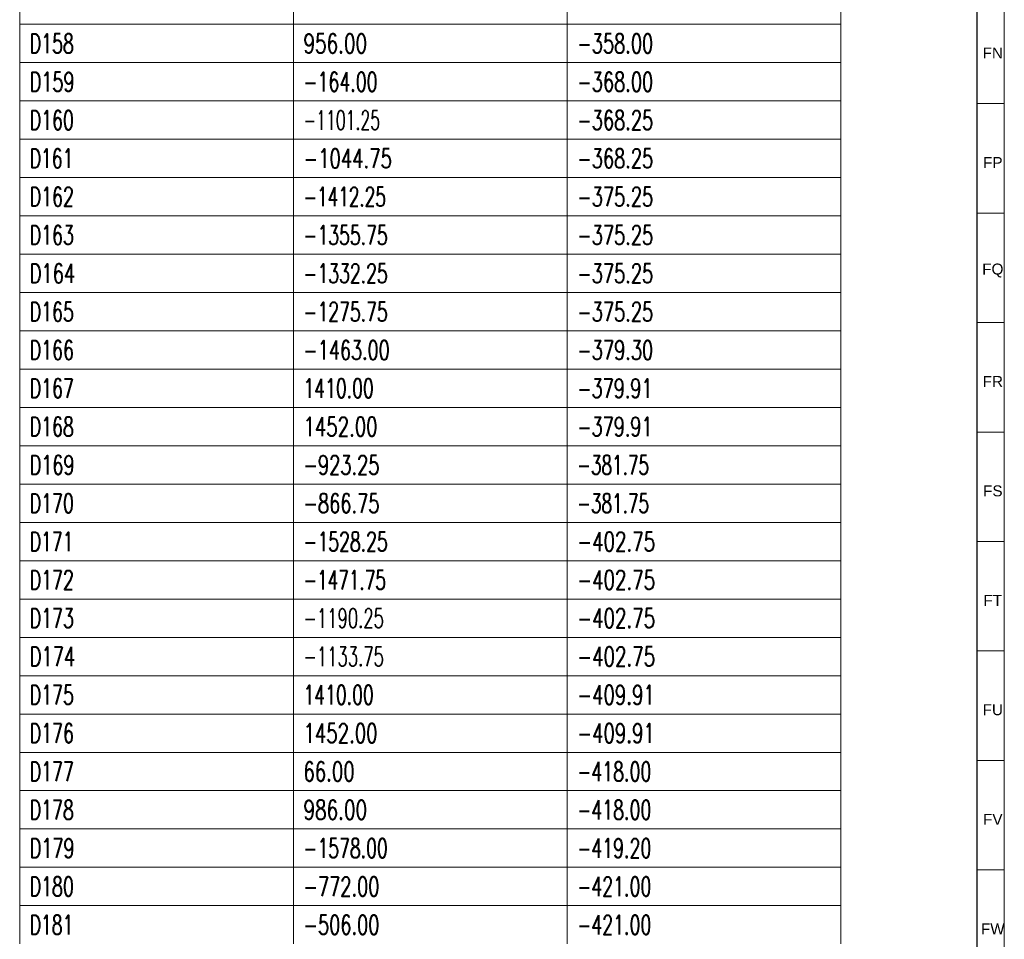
# Model space of a CAD drawing. Header units: millimetres. Extents: x -34 to 6620, y -230 to 4700.
# Tile 150 of 189: x 6438 to 6618, y 1397 to 1565. Entities that reach past the tile are written whole.
import ezdxf

# ---------------------------------------------------------------- set-up
doc = ezdxf.new("R2010")
doc.units = ezdxf.units.MM
doc.layers.add('1', color=7, linetype='Continuous', true_color=0xffffff)
doc.styles.add('Arial Unicode MS', font='Arial Unicode MS')
doc.styles.add('latin_extended', font='simplex.shx')

# ---------------------------------------------------------------- blocks, each defined once
blk = doc.blocks.new('TabularNote3')
at = {"layer": '1', "color": 163, "linetype": 'Continuous', "lineweight": 18}
for p, q in [((6438.170042, 1571.48561), (6438.170042, 1564.48561)), ((6488.170042, 1571.48561), (6488.170042, 1564.48561)), ((6538.170042, 1571.48561), (6538.170042, 1564.48561)), ((6588.170042, 1571.48561), (6588.170042, 1564.48561)), ((6438.170042, 1564.48561), (6488.170042, 1564.48561)), ((6438.170042, 1564.48561), (6438.170042, 1557.48561)), ((6488.170042, 1564.48561), (6538.170042, 1564.48561)), ((6488.170042, 1564.48561), (6488.170042, 1557.48561)), ((6538.170042, 1564.48561), (6588.170042, 1564.48561)), ((6538.170042, 1564.48561), (6538.170042, 1557.48561)), ((6588.170042, 1564.48561), (6588.170042, 1557.48561)), ((6438.170042, 1557.48561), (6488.170042, 1557.48561)), ((6438.170042, 1557.48561), (6438.170042, 1550.48561)), ((6488.170042, 1557.48561), (6538.170042, 1557.48561)), ((6488.170042, 1557.48561), (6488.170042, 1550.48561)), ((6538.170042, 1557.48561), (6588.170042, 1557.48561)), ((6538.170042, 1557.48561), (6538.170042, 1550.48561)), ((6588.170042, 1557.48561), (6588.170042, 1550.48561)), ((6438.170042, 1550.48561), (6488.170042, 1550.48561)), ((6438.170042, 1550.48561), (6438.170042, 1543.48561)), ((6488.170042, 1550.48561), (6538.170042, 1550.48561)), ((6488.170042, 1550.48561), (6488.170042, 1543.48561)), ((6538.170042, 1550.48561), (6588.170042, 1550.48561)), ((6538.170042, 1550.48561), (6538.170042, 1543.48561)), ((6588.170042, 1550.48561), (6588.170042, 1543.48561)), ((6438.170042, 1543.48561), (6488.170042, 1543.48561)), ((6438.170042, 1543.48561), (6438.170042, 1536.48561)), ((6488.170042, 1543.48561), (6538.170042, 1543.48561)), ((6488.170042, 1543.48561), (6488.170042, 1536.48561)), ((6538.170042, 1543.48561), (6588.170042, 1543.48561)), ((6538.170042, 1543.48561), (6538.170042, 1536.48561)), ((6588.170042, 1543.48561), (6588.170042, 1536.48561)), ((6438.170042, 1536.48561), (6488.170042, 1536.48561)), ((6438.170042, 1536.48561), (6438.170042, 1529.48561)), ((6488.170042, 1536.48561), (6538.170042, 1536.48561)), ((6488.170042, 1536.48561), (6488.170042, 1529.48561)), ((6538.170042, 1536.48561), (6588.170042, 1536.48561)), ((6538.170042, 1536.48561), (6538.170042, 1529.48561)), ((6588.170042, 1536.48561), (6588.170042, 1529.48561)), ((6438.170042, 1529.48561), (6488.170042, 1529.48561)), ((6438.170042, 1529.48561), (6438.170042, 1522.48561)), ((6488.170042, 1529.48561), (6538.170042, 1529.48561)), ((6488.170042, 1529.48561), (6488.170042, 1522.48561)), ((6538.170042, 1529.48561), (6588.170042, 1529.48561)), ((6538.170042, 1529.48561), (6538.170042, 1522.48561)), ((6588.170042, 1529.48561), (6588.170042, 1522.48561)), ((6438.170042, 1522.48561), (6488.170042, 1522.48561)), ((6438.170042, 1522.48561), (6438.170042, 1515.48561)), ((6488.170042, 1522.48561), (6538.170042, 1522.48561)), ((6488.170042, 1522.48561), (6488.170042, 1515.48561)), ((6538.170042, 1522.48561), (6588.170042, 1522.48561)), ((6538.170042, 1522.48561), (6538.170042, 1515.48561)), ((6588.170042, 1522.48561), (6588.170042, 1515.48561)), ((6438.170042, 1515.48561), (6488.170042, 1515.48561)), ((6438.170042, 1515.48561), (6438.170042, 1508.48561)), ((6488.170042, 1515.48561), (6538.170042, 1515.48561)), ((6488.170042, 1515.48561), (6488.170042, 1508.48561)), ((6538.170042, 1515.48561), (6588.170042, 1515.48561)), ((6538.170042, 1515.48561), (6538.170042, 1508.48561)), ((6588.170042, 1515.48561), (6588.170042, 1508.48561)), ((6438.170042, 1508.48561), (6488.170042, 1508.48561)), ((6438.170042, 1508.48561), (6438.170042, 1501.48561)), ((6488.170042, 1508.48561), (6538.170042, 1508.48561)), ((6488.170042, 1508.48561), (6488.170042, 1501.48561)), ((6538.170042, 1508.48561), (6588.170042, 1508.48561)), ((6538.170042, 1508.48561), (6538.170042, 1501.48561)), ((6588.170042, 1508.48561), (6588.170042, 1501.48561)), ((6438.170042, 1501.48561), (6488.170042, 1501.48561)), ((6438.170042, 1501.48561), (6438.170042, 1494.48561)), ((6488.170042, 1501.48561), (6538.170042, 1501.48561)), ((6488.170042, 1501.48561), (6488.170042, 1494.48561)), ((6538.170042, 1501.48561), (6588.170042, 1501.48561)), ((6538.170042, 1501.48561), (6538.170042, 1494.48561)), ((6588.170042, 1501.48561), (6588.170042, 1494.48561)), ((6438.170042, 1494.48561), (6488.170042, 1494.48561)), ((6438.170042, 1494.48561), (6438.170042, 1487.48561)), ((6488.170042, 1494.48561), (6538.170042, 1494.48561)), ((6488.170042, 1494.48561), (6488.170042, 1487.48561)), ((6538.170042, 1494.48561), (6588.170042, 1494.48561)), ((6538.170042, 1494.48561), (6538.170042, 1487.48561)), ((6588.170042, 1494.48561), (6588.170042, 1487.48561)), ((6438.170042, 1487.48561), (6488.170042, 1487.48561)), ((6438.170042, 1487.48561), (6438.170042, 1480.48561)), ((6488.170042, 1487.48561), (6538.170042, 1487.48561)), ((6488.170042, 1487.48561), (6488.170042, 1480.48561)), ((6538.170042, 1487.48561), (6588.170042, 1487.48561)), ((6538.170042, 1487.48561), (6538.170042, 1480.48561)), ((6588.170042, 1487.48561), (6588.170042, 1480.48561)), ((6438.170042, 1480.48561), (6488.170042, 1480.48561)), ((6438.170042, 1480.48561), (6438.170042, 1473.48561)), ((6488.170042, 1480.48561), (6538.170042, 1480.48561)), ((6488.170042, 1480.48561), (6488.170042, 1473.48561)), ((6538.170042, 1480.48561), (6588.170042, 1480.48561)), ((6538.170042, 1480.48561), (6538.170042, 1473.48561)), ((6588.170042, 1480.48561), (6588.170042, 1473.48561)), ((6438.170042, 1473.48561), (6488.170042, 1473.48561)), ((6438.170042, 1473.48561), (6438.170042, 1466.48561)), ((6488.170042, 1473.48561), (6538.170042, 1473.48561)), ((6488.170042, 1473.48561), (6488.170042, 1466.48561)), ((6538.170042, 1473.48561), (6588.170042, 1473.48561)), ((6538.170042, 1473.48561), (6538.170042, 1466.48561)), ((6588.170042, 1473.48561), (6588.170042, 1466.48561)), ((6438.170042, 1466.48561), (6488.170042, 1466.48561)), ((6438.170042, 1466.48561), (6438.170042, 1459.48561)), ((6488.170042, 1466.48561), (6538.170042, 1466.48561)), ((6488.170042, 1466.48561), (6488.170042, 1459.48561)), ((6538.170042, 1466.48561), (6588.170042, 1466.48561)), ((6538.170042, 1466.48561), (6538.170042, 1459.48561)), ((6588.170042, 1466.48561), (6588.170042, 1459.48561)), ((6438.170042, 1459.48561), (6488.170042, 1459.48561)), ((6438.170042, 1459.48561), (6438.170042, 1452.48561)), ((6488.170042, 1459.48561), (6538.170042, 1459.48561)), ((6488.170042, 1459.48561), (6488.170042, 1452.48561)), ((6538.170042, 1459.48561), (6588.170042, 1459.48561)), ((6538.170042, 1459.48561), (6538.170042, 1452.48561)), ((6588.170042, 1459.48561), (6588.170042, 1452.48561)), ((6438.170042, 1452.48561), (6488.170042, 1452.48561)), ((6438.170042, 1452.48561), (6438.170042, 1445.48561)), ((6488.170042, 1452.48561), (6538.170042, 1452.48561)), ((6488.170042, 1452.48561), (6488.170042, 1445.48561)), ((6538.170042, 1452.48561), (6588.170042, 1452.48561)), ((6538.170042, 1452.48561), (6538.170042, 1445.48561)), ((6588.170042, 1452.48561), (6588.170042, 1445.48561)), ((6438.170042, 1445.48561), (6488.170042, 1445.48561)), ((6438.170042, 1445.48561), (6438.170042, 1438.48561)), ((6488.170042, 1445.48561), (6538.170042, 1445.48561)), ((6488.170042, 1445.48561), (6488.170042, 1438.48561)), ((6538.170042, 1445.48561), (6588.170042, 1445.48561)), ((6538.170042, 1445.48561), (6538.170042, 1438.48561)), ((6588.170042, 1445.48561), (6588.170042, 1438.48561)), ((6438.170042, 1438.48561), (6488.170042, 1438.48561)), ((6438.170042, 1438.48561), (6438.170042, 1431.48561)), ((6488.170042, 1438.48561), (6538.170042, 1438.48561)), ((6488.170042, 1438.48561), (6488.170042, 1431.48561)), ((6538.170042, 1438.48561), (6588.170042, 1438.48561)), ((6538.170042, 1438.48561), (6538.170042, 1431.48561)), ((6588.170042, 1438.48561), (6588.170042, 1431.48561)), ((6438.170042, 1431.48561), (6488.170042, 1431.48561)), ((6438.170042, 1431.48561), (6438.170042, 1424.48561)), ((6488.170042, 1431.48561), (6538.170042, 1431.48561)), ((6488.170042, 1431.48561), (6488.170042, 1424.48561)), ((6538.170042, 1431.48561), (6588.170042, 1431.48561)), ((6538.170042, 1431.48561), (6538.170042, 1424.48561)), ((6588.170042, 1431.48561), (6588.170042, 1424.48561)), ((6438.170042, 1424.48561), (6488.170042, 1424.48561)), ((6438.170042, 1424.48561), (6438.170042, 1417.48561)), ((6488.170042, 1424.48561), (6538.170042, 1424.48561)), ((6488.170042, 1424.48561), (6488.170042, 1417.48561)), ((6538.170042, 1424.48561), (6588.170042, 1424.48561)), ((6538.170042, 1424.48561), (6538.170042, 1417.48561)), ((6588.170042, 1424.48561), (6588.170042, 1417.48561)), ((6438.170042, 1417.48561), (6488.170042, 1417.48561)), ((6438.170042, 1417.48561), (6438.170042, 1410.48561)), ((6488.170042, 1417.48561), (6538.170042, 1417.48561)), ((6488.170042, 1417.48561), (6488.170042, 1410.48561)), ((6538.170042, 1417.48561), (6588.170042, 1417.48561)), ((6538.170042, 1417.48561), (6538.170042, 1410.48561)), ((6588.170042, 1417.48561), (6588.170042, 1410.48561)), ((6438.170042, 1410.48561), (6488.170042, 1410.48561)), ((6438.170042, 1410.48561), (6438.170042, 1403.48561)), ((6488.170042, 1410.48561), (6538.170042, 1410.48561)), ((6488.170042, 1410.48561), (6488.170042, 1403.48561)), ((6538.170042, 1410.48561), (6588.170042, 1410.48561)), ((6538.170042, 1410.48561), (6538.170042, 1403.48561)), ((6588.170042, 1410.48561), (6588.170042, 1403.48561)), ((6438.170042, 1403.48561), (6488.170042, 1403.48561)), ((6438.170042, 1403.48561), (6438.170042, 1396.48561)), ((6488.170042, 1403.48561), (6538.170042, 1403.48561)), ((6488.170042, 1403.48561), (6488.170042, 1396.48561)), ((6538.170042, 1403.48561), (6588.170042, 1403.48561)), ((6538.170042, 1403.48561), (6538.170042, 1396.48561)), ((6588.170042, 1403.48561), (6588.170042, 1396.48561))]:
    blk.add_line(p, q, dxfattribs=at)
at = {"layer": '1', "color": 2, "linetype": 'Continuous', "lineweight": 13, "char_height": 3.5, "attachment_point": 4, "line_spacing_factor": 0.963855, "style": 'latin_extended'}
for s, insert in [('\\W0.6647;D158', (6439.987542, 1560.98561)), ('\\W0.7053;956.00', (6489.987542, 1560.98561)), ('\\W0.6809;-358.00', (6539.987542, 1560.98561)), ('\\W0.6733;D159', (6439.987542, 1553.98561)), ('\\W0.6637;-164.00', (6489.987542, 1553.98561)), ('\\W0.6809;-368.00', (6539.987542, 1553.98561)), ('\\W0.6647;D160', (6439.987542, 1546.98561)), ('\\W0.5983;-1101.25', (6489.987542, 1546.98561)), ('\\W0.6809;-368.25', (6539.987542, 1546.98561)), ('\\W0.6563;D161', (6439.987542, 1539.98561)), ('\\W0.6906;-1044.75', (6489.987542, 1539.98561)), ('\\W0.6809;-368.25', (6539.987542, 1539.98561)), ('\\W0.6647;D162', (6439.987542, 1532.98561)), ('\\W0.6434;-1412.25', (6489.987542, 1532.98561)), ('\\W0.6809;-375.25', (6539.987542, 1532.98561)), ('\\W0.6647;D163', (6439.987542, 1525.98561)), ('\\W0.6584;-1355.75', (6489.987542, 1525.98561)), ('\\W0.6809;-375.25', (6539.987542, 1525.98561)), ('\\W0.6853;D164', (6439.987542, 1518.98561)), ('\\W0.6584;-1332.25', (6489.987542, 1518.98561)), ('\\W0.6809;-375.25', (6539.987542, 1518.98561)), ('\\W0.6647;D165', (6439.987542, 1511.98561)), ('\\W0.6584;-1275.75', (6489.987542, 1511.98561)), ('\\W0.6809;-375.25', (6539.987542, 1511.98561)), ('\\W0.6647;D166', (6439.987542, 1504.98561)), ('\\W0.6734;-1463.00', (6489.987542, 1504.98561)), ('\\W0.6809;-379.30', (6539.987542, 1504.98561)), ('\\W0.6647;D167', (6439.987542, 1497.98561)), ('\\W0.6588;1410.00', (6489.987542, 1497.98561)), ('\\W0.6743;-379.91', (6539.987542, 1497.98561)), ('\\W0.6647;D168', (6439.987542, 1490.98561)), ('\\W0.6950;1452.00', (6489.987542, 1490.98561)), ('\\W0.6743;-379.91', (6539.987542, 1490.98561)), ('\\W0.6733;D169', (6439.987542, 1483.98561)), ('\\W0.6809;-923.25', (6489.987542, 1483.98561)), ('\\W0.6439;-381.75', (6539.987542, 1483.98561)), ('\\W0.6647;D170', (6439.987542, 1476.98561)), ('\\W0.6809;-866.75', (6489.987542, 1476.98561)), ('\\W0.6439;-381.75', (6539.987542, 1476.98561)), ('\\W0.6563;D171', (6439.987542, 1469.98561)), ('\\W0.6584;-1528.25', (6489.987542, 1469.98561)), ('\\W0.6982;-402.75', (6539.987542, 1469.98561)), ('\\W0.6647;D172', (6439.987542, 1462.98561)), ('\\W0.6434;-1471.75', (6489.987542, 1462.98561)), ('\\W0.6982;-402.75', (6539.987542, 1462.98561)), ('\\W0.6647;D173', (6439.987542, 1455.98561)), ('\\W0.6284;-1190.25', (6489.987542, 1455.98561)), ('\\W0.6982;-402.75', (6539.987542, 1455.98561)), ('\\W0.6853;D174', (6439.987542, 1448.98561)), ('\\W0.6284;-1133.75', (6489.987542, 1448.98561)), ('\\W0.6982;-402.75', (6539.987542, 1448.98561)), ('\\W0.6647;D175', (6439.987542, 1441.98561)), ('\\W0.6588;1410.00', (6489.987542, 1441.98561)), ('\\W0.6950;-409.91', (6539.987542, 1441.98561)), ('\\W0.6647;D176', (6439.987542, 1434.98561)), ('\\W0.6950;1452.00', (6489.987542, 1434.98561)), ('\\W0.6950;-409.91', (6539.987542, 1434.98561)), ('\\W0.6647;D177', (6439.987542, 1427.98561)), ('\\W0.6940;66.00', (6489.987542, 1427.98561)), ('\\W0.6637;-418.00', (6539.987542, 1427.98561)), ('\\W0.6647;D178', (6439.987542, 1420.98561)), ('\\W0.7053;986.00', (6489.987542, 1420.98561)), ('\\W0.6637;-418.00', (6539.987542, 1420.98561)), ('\\W0.6733;D179', (6439.987542, 1413.98561)), ('\\W0.6584;-1578.00', (6489.987542, 1413.98561)), ('\\W0.6637;-419.20', (6539.987542, 1413.98561)), ('\\W0.6647;D180', (6439.987542, 1406.98561)), ('\\W0.6809;-772.00', (6489.987542, 1406.98561)), ('\\W0.6637;-421.00', (6539.987542, 1406.98561)), ('\\W0.6563;D181', (6439.987542, 1399.98561)), ('\\W0.6809;-506.00', (6489.987542, 1399.98561)), ('\\W0.6637;-421.00', (6539.987542, 1399.98561))]:
    blk.add_mtext(s, dxfattribs=dict(at, insert=insert))
blk = doc.blocks.new('TabularNote5')
at = {"layer": '1', "color": 163, "linetype": 'Continuous', "lineweight": 18}
for p, q in [((6438.170042, 1571.48561), (6438.170042, 1564.48561)), ((6488.170042, 1571.48561), (6488.170042, 1564.48561)), ((6538.170042, 1571.48561), (6538.170042, 1564.48561)), ((6588.170042, 1571.48561), (6588.170042, 1564.48561)), ((6438.170042, 1564.48561), (6488.170042, 1564.48561)), ((6438.170042, 1564.48561), (6438.170042, 1557.48561)), ((6488.170042, 1564.48561), (6538.170042, 1564.48561)), ((6488.170042, 1564.48561), (6488.170042, 1557.48561)), ((6538.170042, 1564.48561), (6588.170042, 1564.48561)), ((6538.170042, 1564.48561), (6538.170042, 1557.48561)), ((6588.170042, 1564.48561), (6588.170042, 1557.48561)), ((6438.170042, 1557.48561), (6488.170042, 1557.48561)), ((6438.170042, 1557.48561), (6438.170042, 1550.48561)), ((6488.170042, 1557.48561), (6538.170042, 1557.48561)), ((6488.170042, 1557.48561), (6488.170042, 1550.48561)), ((6538.170042, 1557.48561), (6588.170042, 1557.48561)), ((6538.170042, 1557.48561), (6538.170042, 1550.48561)), ((6588.170042, 1557.48561), (6588.170042, 1550.48561)), ((6438.170042, 1550.48561), (6488.170042, 1550.48561)), ((6438.170042, 1550.48561), (6438.170042, 1543.48561)), ((6488.170042, 1550.48561), (6538.170042, 1550.48561)), ((6488.170042, 1550.48561), (6488.170042, 1543.48561)), ((6538.170042, 1550.48561), (6588.170042, 1550.48561)), ((6538.170042, 1550.48561), (6538.170042, 1543.48561)), ((6588.170042, 1550.48561), (6588.170042, 1543.48561)), ((6438.170042, 1543.48561), (6488.170042, 1543.48561)), ((6438.170042, 1543.48561), (6438.170042, 1536.48561)), ((6488.170042, 1543.48561), (6538.170042, 1543.48561)), ((6488.170042, 1543.48561), (6488.170042, 1536.48561)), ((6538.170042, 1543.48561), (6588.170042, 1543.48561)), ((6538.170042, 1543.48561), (6538.170042, 1536.48561)), ((6588.170042, 1543.48561), (6588.170042, 1536.48561)), ((6438.170042, 1536.48561), (6488.170042, 1536.48561)), ((6438.170042, 1536.48561), (6438.170042, 1529.48561)), ((6488.170042, 1536.48561), (6538.170042, 1536.48561)), ((6488.170042, 1536.48561), (6488.170042, 1529.48561)), ((6538.170042, 1536.48561), (6588.170042, 1536.48561)), ((6538.170042, 1536.48561), (6538.170042, 1529.48561)), ((6588.170042, 1536.48561), (6588.170042, 1529.48561)), ((6438.170042, 1529.48561), (6488.170042, 1529.48561)), ((6438.170042, 1529.48561), (6438.170042, 1522.48561)), ((6488.170042, 1529.48561), (6538.170042, 1529.48561)), ((6488.170042, 1529.48561), (6488.170042, 1522.48561)), ((6538.170042, 1529.48561), (6588.170042, 1529.48561)), ((6538.170042, 1529.48561), (6538.170042, 1522.48561)), ((6588.170042, 1529.48561), (6588.170042, 1522.48561)), ((6438.170042, 1522.48561), (6488.170042, 1522.48561)), ((6438.170042, 1522.48561), (6438.170042, 1515.48561)), ((6488.170042, 1522.48561), (6538.170042, 1522.48561)), ((6488.170042, 1522.48561), (6488.170042, 1515.48561)), ((6538.170042, 1522.48561), (6588.170042, 1522.48561)), ((6538.170042, 1522.48561), (6538.170042, 1515.48561)), ((6588.170042, 1522.48561), (6588.170042, 1515.48561)), ((6438.170042, 1515.48561), (6488.170042, 1515.48561)), ((6438.170042, 1515.48561), (6438.170042, 1508.48561)), ((6488.170042, 1515.48561), (6538.170042, 1515.48561)), ((6488.170042, 1515.48561), (6488.170042, 1508.48561)), ((6538.170042, 1515.48561), (6588.170042, 1515.48561)), ((6538.170042, 1515.48561), (6538.170042, 1508.48561)), ((6588.170042, 1515.48561), (6588.170042, 1508.48561)), ((6438.170042, 1508.48561), (6488.170042, 1508.48561)), ((6438.170042, 1508.48561), (6438.170042, 1501.48561)), ((6488.170042, 1508.48561), (6538.170042, 1508.48561)), ((6488.170042, 1508.48561), (6488.170042, 1501.48561)), ((6538.170042, 1508.48561), (6588.170042, 1508.48561)), ((6538.170042, 1508.48561), (6538.170042, 1501.48561)), ((6588.170042, 1508.48561), (6588.170042, 1501.48561)), ((6438.170042, 1501.48561), (6488.170042, 1501.48561)), ((6438.170042, 1501.48561), (6438.170042, 1494.48561)), ((6488.170042, 1501.48561), (6538.170042, 1501.48561)), ((6488.170042, 1501.48561), (6488.170042, 1494.48561)), ((6538.170042, 1501.48561), (6588.170042, 1501.48561)), ((6538.170042, 1501.48561), (6538.170042, 1494.48561)), ((6588.170042, 1501.48561), (6588.170042, 1494.48561)), ((6438.170042, 1494.48561), (6488.170042, 1494.48561)), ((6438.170042, 1494.48561), (6438.170042, 1487.48561)), ((6488.170042, 1494.48561), (6538.170042, 1494.48561)), ((6488.170042, 1494.48561), (6488.170042, 1487.48561)), ((6538.170042, 1494.48561), (6588.170042, 1494.48561)), ((6538.170042, 1494.48561), (6538.170042, 1487.48561)), ((6588.170042, 1494.48561), (6588.170042, 1487.48561)), ((6438.170042, 1487.48561), (6488.170042, 1487.48561)), ((6438.170042, 1487.48561), (6438.170042, 1480.48561)), ((6488.170042, 1487.48561), (6538.170042, 1487.48561)), ((6488.170042, 1487.48561), (6488.170042, 1480.48561)), ((6538.170042, 1487.48561), (6588.170042, 1487.48561)), ((6538.170042, 1487.48561), (6538.170042, 1480.48561)), ((6588.170042, 1487.48561), (6588.170042, 1480.48561)), ((6438.170042, 1480.48561), (6488.170042, 1480.48561)), ((6438.170042, 1480.48561), (6438.170042, 1473.48561)), ((6488.170042, 1480.48561), (6538.170042, 1480.48561)), ((6488.170042, 1480.48561), (6488.170042, 1473.48561)), ((6538.170042, 1480.48561), (6588.170042, 1480.48561)), ((6538.170042, 1480.48561), (6538.170042, 1473.48561)), ((6588.170042, 1480.48561), (6588.170042, 1473.48561)), ((6438.170042, 1473.48561), (6488.170042, 1473.48561)), ((6438.170042, 1473.48561), (6438.170042, 1466.48561)), ((6488.170042, 1473.48561), (6538.170042, 1473.48561)), ((6488.170042, 1473.48561), (6488.170042, 1466.48561)), ((6538.170042, 1473.48561), (6588.170042, 1473.48561)), ((6538.170042, 1473.48561), (6538.170042, 1466.48561)), ((6588.170042, 1473.48561), (6588.170042, 1466.48561)), ((6438.170042, 1466.48561), (6488.170042, 1466.48561)), ((6438.170042, 1466.48561), (6438.170042, 1459.48561)), ((6488.170042, 1466.48561), (6538.170042, 1466.48561)), ((6488.170042, 1466.48561), (6488.170042, 1459.48561)), ((6538.170042, 1466.48561), (6588.170042, 1466.48561)), ((6538.170042, 1466.48561), (6538.170042, 1459.48561)), ((6588.170042, 1466.48561), (6588.170042, 1459.48561)), ((6438.170042, 1459.48561), (6488.170042, 1459.48561)), ((6438.170042, 1459.48561), (6438.170042, 1452.48561)), ((6488.170042, 1459.48561), (6538.170042, 1459.48561)), ((6488.170042, 1459.48561), (6488.170042, 1452.48561)), ((6538.170042, 1459.48561), (6588.170042, 1459.48561)), ((6538.170042, 1459.48561), (6538.170042, 1452.48561)), ((6588.170042, 1459.48561), (6588.170042, 1452.48561)), ((6438.170042, 1452.48561), (6488.170042, 1452.48561)), ((6438.170042, 1452.48561), (6438.170042, 1445.48561)), ((6488.170042, 1452.48561), (6538.170042, 1452.48561)), ((6488.170042, 1452.48561), (6488.170042, 1445.48561)), ((6538.170042, 1452.48561), (6588.170042, 1452.48561)), ((6538.170042, 1452.48561), (6538.170042, 1445.48561)), ((6588.170042, 1452.48561), (6588.170042, 1445.48561)), ((6438.170042, 1445.48561), (6488.170042, 1445.48561)), ((6438.170042, 1445.48561), (6438.170042, 1438.48561)), ((6488.170042, 1445.48561), (6538.170042, 1445.48561)), ((6488.170042, 1445.48561), (6488.170042, 1438.48561)), ((6538.170042, 1445.48561), (6588.170042, 1445.48561)), ((6538.170042, 1445.48561), (6538.170042, 1438.48561)), ((6588.170042, 1445.48561), (6588.170042, 1438.48561)), ((6438.170042, 1438.48561), (6488.170042, 1438.48561)), ((6438.170042, 1438.48561), (6438.170042, 1431.48561)), ((6488.170042, 1438.48561), (6538.170042, 1438.48561)), ((6488.170042, 1438.48561), (6488.170042, 1431.48561)), ((6538.170042, 1438.48561), (6588.170042, 1438.48561)), ((6538.170042, 1438.48561), (6538.170042, 1431.48561)), ((6588.170042, 1438.48561), (6588.170042, 1431.48561)), ((6438.170042, 1431.48561), (6488.170042, 1431.48561)), ((6438.170042, 1431.48561), (6438.170042, 1424.48561)), ((6488.170042, 1431.48561), (6538.170042, 1431.48561)), ((6488.170042, 1431.48561), (6488.170042, 1424.48561)), ((6538.170042, 1431.48561), (6588.170042, 1431.48561)), ((6538.170042, 1431.48561), (6538.170042, 1424.48561)), ((6588.170042, 1431.48561), (6588.170042, 1424.48561)), ((6438.170042, 1424.48561), (6488.170042, 1424.48561)), ((6438.170042, 1424.48561), (6438.170042, 1417.48561)), ((6488.170042, 1424.48561), (6538.170042, 1424.48561)), ((6488.170042, 1424.48561), (6488.170042, 1417.48561)), ((6538.170042, 1424.48561), (6588.170042, 1424.48561)), ((6538.170042, 1424.48561), (6538.170042, 1417.48561)), ((6588.170042, 1424.48561), (6588.170042, 1417.48561)), ((6438.170042, 1417.48561), (6488.170042, 1417.48561)), ((6438.170042, 1417.48561), (6438.170042, 1410.48561)), ((6488.170042, 1417.48561), (6538.170042, 1417.48561)), ((6488.170042, 1417.48561), (6488.170042, 1410.48561)), ((6538.170042, 1417.48561), (6588.170042, 1417.48561)), ((6538.170042, 1417.48561), (6538.170042, 1410.48561)), ((6588.170042, 1417.48561), (6588.170042, 1410.48561)), ((6438.170042, 1410.48561), (6488.170042, 1410.48561)), ((6438.170042, 1410.48561), (6438.170042, 1403.48561)), ((6488.170042, 1410.48561), (6538.170042, 1410.48561)), ((6488.170042, 1410.48561), (6488.170042, 1403.48561)), ((6538.170042, 1410.48561), (6588.170042, 1410.48561)), ((6538.170042, 1410.48561), (6538.170042, 1403.48561)), ((6588.170042, 1410.48561), (6588.170042, 1403.48561)), ((6438.170042, 1403.48561), (6488.170042, 1403.48561)), ((6438.170042, 1403.48561), (6438.170042, 1396.48561)), ((6488.170042, 1403.48561), (6538.170042, 1403.48561)), ((6488.170042, 1403.48561), (6488.170042, 1396.48561)), ((6538.170042, 1403.48561), (6588.170042, 1403.48561)), ((6538.170042, 1403.48561), (6538.170042, 1396.48561)), ((6588.170042, 1403.48561), (6588.170042, 1396.48561))]:
    blk.add_line(p, q, dxfattribs=at)
at = {"layer": '1', "color": 2, "linetype": 'Continuous', "lineweight": 13, "char_height": 3.5, "attachment_point": 4, "line_spacing_factor": 0.963855, "style": 'latin_extended'}
for s, insert in [('\\W0.6647;D158', (6439.987542, 1560.98561)), ('\\W0.7053;956.00', (6489.987542, 1560.98561)), ('\\W0.6809;-358.00', (6539.987542, 1560.98561)), ('\\W0.6733;D159', (6439.987542, 1553.98561)), ('\\W0.6637;-164.00', (6489.987542, 1553.98561)), ('\\W0.6809;-368.00', (6539.987542, 1553.98561)), ('\\W0.6647;D160', (6439.987542, 1546.98561)), ('\\W0.5983;-1101.25', (6489.987542, 1546.98561)), ('\\W0.6809;-368.25', (6539.987542, 1546.98561)), ('\\W0.6563;D161', (6439.987542, 1539.98561)), ('\\W0.6906;-1044.75', (6489.987542, 1539.98561)), ('\\W0.6809;-368.25', (6539.987542, 1539.98561)), ('\\W0.6647;D162', (6439.987542, 1532.98561)), ('\\W0.6434;-1412.25', (6489.987542, 1532.98561)), ('\\W0.6809;-375.25', (6539.987542, 1532.98561)), ('\\W0.6647;D163', (6439.987542, 1525.98561)), ('\\W0.6584;-1355.75', (6489.987542, 1525.98561)), ('\\W0.6809;-375.25', (6539.987542, 1525.98561)), ('\\W0.6853;D164', (6439.987542, 1518.98561)), ('\\W0.6584;-1332.25', (6489.987542, 1518.98561)), ('\\W0.6809;-375.25', (6539.987542, 1518.98561)), ('\\W0.6647;D165', (6439.987542, 1511.98561)), ('\\W0.6584;-1275.75', (6489.987542, 1511.98561)), ('\\W0.6809;-375.25', (6539.987542, 1511.98561)), ('\\W0.6647;D166', (6439.987542, 1504.98561)), ('\\W0.6734;-1463.00', (6489.987542, 1504.98561)), ('\\W0.6809;-379.30', (6539.987542, 1504.98561)), ('\\W0.6647;D167', (6439.987542, 1497.98561)), ('\\W0.6588;1410.00', (6489.987542, 1497.98561)), ('\\W0.6743;-379.91', (6539.987542, 1497.98561)), ('\\W0.6647;D168', (6439.987542, 1490.98561)), ('\\W0.6950;1452.00', (6489.987542, 1490.98561)), ('\\W0.6743;-379.91', (6539.987542, 1490.98561)), ('\\W0.6733;D169', (6439.987542, 1483.98561)), ('\\W0.6809;-923.25', (6489.987542, 1483.98561)), ('\\W0.6439;-381.75', (6539.987542, 1483.98561)), ('\\W0.6647;D170', (6439.987542, 1476.98561)), ('\\W0.6809;-866.75', (6489.987542, 1476.98561)), ('\\W0.6439;-381.75', (6539.987542, 1476.98561)), ('\\W0.6563;D171', (6439.987542, 1469.98561)), ('\\W0.6584;-1528.25', (6489.987542, 1469.98561)), ('\\W0.6982;-402.75', (6539.987542, 1469.98561)), ('\\W0.6647;D172', (6439.987542, 1462.98561)), ('\\W0.6434;-1471.75', (6489.987542, 1462.98561)), ('\\W0.6982;-402.75', (6539.987542, 1462.98561)), ('\\W0.6647;D173', (6439.987542, 1455.98561)), ('\\W0.6284;-1190.25', (6489.987542, 1455.98561)), ('\\W0.6982;-402.75', (6539.987542, 1455.98561)), ('\\W0.6853;D174', (6439.987542, 1448.98561)), ('\\W0.6284;-1133.75', (6489.987542, 1448.98561)), ('\\W0.6982;-402.75', (6539.987542, 1448.98561)), ('\\W0.6647;D175', (6439.987542, 1441.98561)), ('\\W0.6588;1410.00', (6489.987542, 1441.98561)), ('\\W0.6950;-409.91', (6539.987542, 1441.98561)), ('\\W0.6647;D176', (6439.987542, 1434.98561)), ('\\W0.6950;1452.00', (6489.987542, 1434.98561)), ('\\W0.6950;-409.91', (6539.987542, 1434.98561)), ('\\W0.6647;D177', (6439.987542, 1427.98561)), ('\\W0.6940;66.00', (6489.987542, 1427.98561)), ('\\W0.6637;-418.00', (6539.987542, 1427.98561)), ('\\W0.6647;D178', (6439.987542, 1420.98561)), ('\\W0.7053;986.00', (6489.987542, 1420.98561)), ('\\W0.6637;-418.00', (6539.987542, 1420.98561)), ('\\W0.6733;D179', (6439.987542, 1413.98561)), ('\\W0.6584;-1578.00', (6489.987542, 1413.98561)), ('\\W0.6637;-419.20', (6539.987542, 1413.98561)), ('\\W0.6647;D180', (6439.987542, 1406.98561)), ('\\W0.6809;-772.00', (6489.987542, 1406.98561)), ('\\W0.6637;-421.00', (6539.987542, 1406.98561)), ('\\W0.6563;D181', (6439.987542, 1399.98561)), ('\\W0.6809;-506.00', (6489.987542, 1399.98561)), ('\\W0.6637;-421.00', (6539.987542, 1399.98561))]:
    blk.add_mtext(s, dxfattribs=dict(at, insert=insert))

msp = doc.modelspace()

# ---------------------------------------------------------------- linework, layer by layer
at = {"layer": '1', "color": 3, "linetype": 'Continuous', "lineweight": 18}
msp.add_line((6618, 4698), (6618, 2), dxfattribs=at)
at = {"layer": '1', "color": 7, "linetype": 'Continuous', "lineweight": 25}
msp.add_line((6613, 4693), (6613, 7), dxfattribs=at)
at = {"layer": '1', "color": 3, "linetype": 'Continuous', "lineweight": 13}
for p, q in [((6613, 1550), (6618, 1550)), ((6613, 1530), (6618, 1530)), ((6613, 1510), (6618, 1510)), ((6613, 1490), (6618, 1490)), ((6613, 1470), (6618, 1470)), ((6613, 1450), (6618, 1450)), ((6613, 1430), (6618, 1430)), ((6613, 1410), (6618, 1410))]:
    msp.add_line(p, q, dxfattribs=at)

# ---------------------------------------------------------------- block references
at = {"layer": '1', "color": 163, "linetype": 'Continuous', "lineweight": 18}
for name in ['TabularNote3', 'TabularNote5']:
    msp.add_blockref(name, (0, 0), dxfattribs=at)

# ---------------------------------------------------------------- texts
at = {"layer": '1', "color": 3, "linetype": 'Continuous', "lineweight": 13, "char_height": 2, "attachment_point": 7, "line_spacing_factor": 1.069626, "style": 'Arial Unicode MS'}
for s, insert in [('\\W1.0000;FN', (6614.038, 1558.243)), ('\\W1.0000;FP', (6614.115, 1538.243)), ('\\W1.0000;FQ', (6613.96, 1518.226)), ('\\W1.0000;FR', (6614.038, 1498.243)), ('\\W1.0000;FS', (6614.115, 1478.226)), ('\\W1.0000;FT', (6614.193, 1458.243)), ('\\W1.0000;FU', (6614.038, 1438.243)), ('\\W1.0000;FV', (6614.115, 1418.243)), ('\\W1.0000;FW', (6613.728, 1398.243))]:
    msp.add_mtext(s, dxfattribs=dict(at, insert=insert))

doc.saveas('drawing.dxf')
